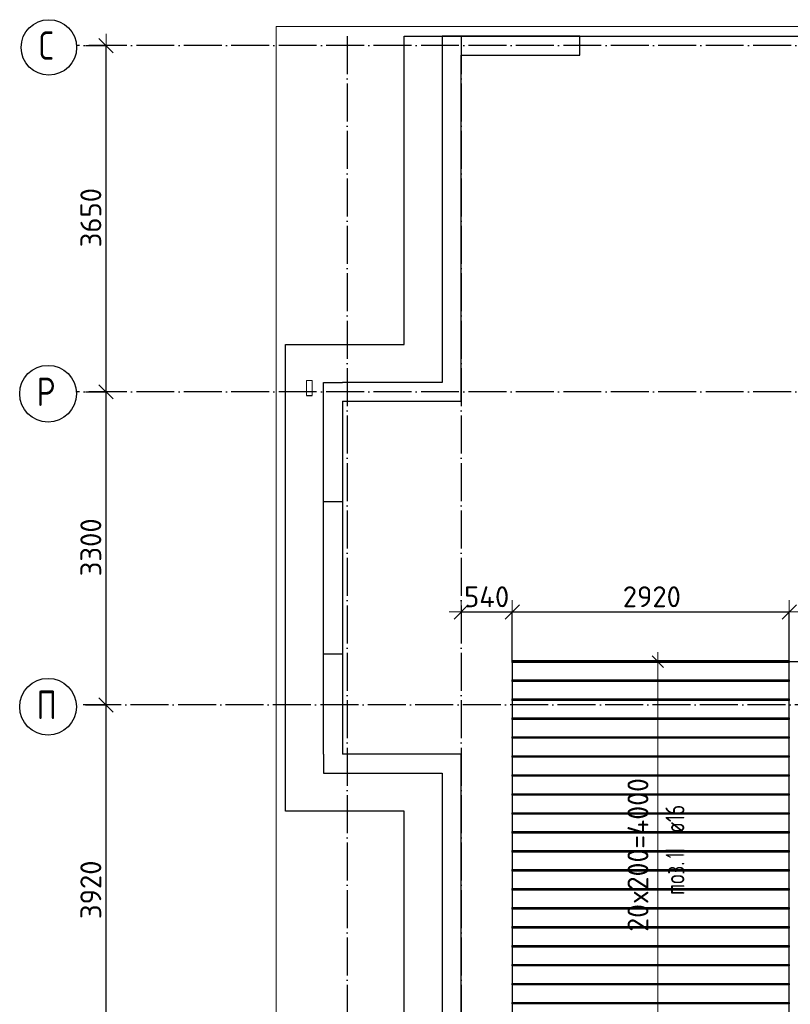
# Model space of a CAD drawing. Header units: millimetres. Extents: x -3483 to 105345, y -283423 to 72284.
# Tile 19 of 165: x 36547 to 44669, y -173616 to -163237. Entities that reach past the tile are written whole.
import ezdxf

# ---------------------------------------------------------------- set-up
doc = ezdxf.new("R2010")
doc.units = ezdxf.units.MM
doc.header["$PDMODE"] = 65
for name, pattern in [('______11', [500, 400, -50, 0, -50]), ('______2', [270, 200, -70]), ('______5', [1100, 800, -100, 100, -100])]:
    doc.linetypes.add(name, pattern=pattern)
for name, color, linetype, lineweight in [('Standard', 7, 'Continuous', 25), ('Размерная линия_ общее', 7, 'Continuous', 13), ('Стальная конструкция_ общее', 7, 'Continuous', 25), ('Стена_ общее', 7, 'Continuous', 35), ('Фундамент_ общее', 7, 'Continuous', 35)]:
    doc.layers.add(name, color=color, linetype=linetype, lineweight=lineweight)
doc.layers.add('Арм.стержн.Доп. Арм верхн.зоны Х', color=7, linetype='Continuous', lineweight=35, true_color=0x8c8cff)
doc.layers.add('Осевая линия_ общее', color=7, linetype='______5', lineweight=13, true_color=0xa0a0a0)
doc.styles.add('ISOCPEUR', font='ISOCPEUR')
doc.dimstyles.new('DIMSTYLE_4', dxfattribs={"dimtxt": 220, "dimasz": 250, "dimexe": 0, "dimexo": 0, "dimgap": 110, "dimtad": 2, "dimdec": 0, "dimrnd": 5, "dimzin": 12, "dimdsep": 46, "dimtxsty": 'ISOCPEUR', "dimblk1": 'ALL_ML_STRICH', "dimblk2": 'ALL_ML_STRICH', "dimsah": 1, "dimcen": 0, "dimclrd": 7, "dimclre": 256, "dimclrt": 7, "dimadec": 0, "dimazin": 0, "dimtfac": 1, "dimtdec": 0, "dimtix": 1, "dimtmove": 2, "dimatfit": 3, "dimfxl": 0, "dimtzin": 0, "dimlwd": 0, "dimlwe": -3, "dimarcsym": 0})
doc.dimstyles.new('DIMSTYLE_5', dxfattribs={"dimtxt": 220, "dimasz": 250, "dimexe": 0, "dimexo": 0, "dimgap": 110, "dimtad": 2, "dimdec": 0, "dimrnd": 5, "dimzin": 12, "dimdsep": 46, "dimtxsty": 'ISOCPEUR', "dimblk1": 'ALL_ML_STRICH', "dimblk2": 'ALL_ML_STRICH', "dimsah": 1, "dimcen": 0, "dimclrd": 7, "dimclre": 256, "dimclrt": 7, "dimadec": 0, "dimazin": 0, "dimtfac": 1, "dimtdec": 0, "dimtix": 1, "dimtmove": 2, "dimatfit": 3, "dimfxl": 0, "dimtvp": 1.2, "dimtzin": 0, "dimlwd": 0, "dimlwe": -3, "dimarcsym": 0})

# ---------------------------------------------------------------- blocks, each defined once
blk = doc.blocks.new('ALL_ML_STRICH')
at = {"color": 0, "linetype": 'ByBlock', "lineweight": -2}
for p, q in [((0, -0.5), (0, 0.5)), ((-1, 0), (0.5, 0)), ((-0.3, -0.3), (0.3, 0.3))]:
    blk.add_line(p, q, dxfattribs=at)
blk = doc.blocks.new('*D119')
at = {"layer": 'DEFPOINTS', "color": 7, "linetype": 'Continuous', "lineweight": 13, "transparency": 33554687}
for p in [(37142, -170460), (37142, -174380), (37457, -174380)]:
    blk.add_point(p, dxfattribs=at)
at = {"layer": 'Размерная линия_ общее', "color": 253, "linetype": 'Continuous', "lineweight": -2, "true_color": 0xa0a0a0, "transparency": 33554687}
for p, q in [((37242, -170460), (37457, -170460)), ((37242, -174380), (37457, -174380))]:
    blk.add_line(p, q, dxfattribs=at)
at = {"layer": 'Размерная линия_ общее', "color": 7, "linetype": 'Continuous', "lineweight": -2, "transparency": 33554687}
blk.add_line((37457, -174380), (37457, -170460), dxfattribs=at)
at = {"layer": 'Размерная линия_ общее', "color": 7, "linetype": 'Continuous', "lineweight": 13, "transparency": 33554687, "xscale": 250, "yscale": 250, "zscale": 250}
for p, rotation in [((37457, -170460), 90), ((37457, -174380), 270)]:
    blk.add_blockref('ALL_ML_STRICH', p, dxfattribs=dict(at, rotation=rotation))
at = {"layer": 'Размерная линия_ общее', "color": 7, "linetype": 'Continuous', "lineweight": 13, "transparency": 33554687, "insert": (37297, -172409), "char_height": 220, "width": 880, "attachment_point": 5, "rotation": 90, "style": 'ISOCPEUR'}
blk.add_mtext('\\A1;{3920}', dxfattribs=at)
blk = doc.blocks.new('*D120')
at = {"layer": 'DEFPOINTS', "color": 7, "linetype": 'Continuous', "lineweight": 13, "transparency": 33554687}
for p in [(37142, -167160), (37142, -170460), (37457, -170460)]:
    blk.add_point(p, dxfattribs=at)
at = {"layer": 'Размерная линия_ общее', "color": 253, "linetype": 'Continuous', "lineweight": -2, "true_color": 0xa0a0a0, "transparency": 33554687}
for p, q in [((37242, -167160), (37457, -167160)), ((37242, -170460), (37457, -170460))]:
    blk.add_line(p, q, dxfattribs=at)
at = {"layer": 'Размерная линия_ общее', "color": 7, "linetype": 'Continuous', "lineweight": -2, "transparency": 33554687}
blk.add_line((37457, -170460), (37457, -167160), dxfattribs=at)
at = {"layer": 'Размерная линия_ общее', "color": 7, "linetype": 'Continuous', "lineweight": 13, "transparency": 33554687, "xscale": 250, "yscale": 250, "zscale": 250}
for p, rotation in [((37457, -167160), 90), ((37457, -170460), 270)]:
    blk.add_blockref('ALL_ML_STRICH', p, dxfattribs=dict(at, rotation=rotation))
at = {"layer": 'Размерная линия_ общее', "color": 7, "linetype": 'Continuous', "lineweight": 13, "transparency": 33554687, "insert": (37297, -168799), "char_height": 220, "width": 880, "attachment_point": 5, "rotation": 90, "style": 'ISOCPEUR'}
blk.add_mtext('\\A1;{3300}', dxfattribs=at)
blk = doc.blocks.new('*D121')
at = {"layer": 'DEFPOINTS', "color": 7, "linetype": 'Continuous', "lineweight": 13, "transparency": 33554687}
for p in [(37142, -163510), (37142, -167160), (37457, -167160)]:
    blk.add_point(p, dxfattribs=at)
at = {"layer": 'Размерная линия_ общее', "color": 253, "linetype": 'Continuous', "lineweight": -2, "true_color": 0xa0a0a0, "transparency": 33554687}
for p, q in [((37242, -163510), (37457, -163510)), ((37242, -167160), (37457, -167160))]:
    blk.add_line(p, q, dxfattribs=at)
at = {"layer": 'Размерная линия_ общее', "color": 7, "linetype": 'Continuous', "lineweight": -2, "transparency": 33554687}
blk.add_line((37457, -167160), (37457, -163510), dxfattribs=at)
at = {"layer": 'Размерная линия_ общее', "color": 7, "linetype": 'Continuous', "lineweight": 13, "transparency": 33554687, "xscale": 250, "yscale": 250, "zscale": 250}
for p, rotation in [((37457, -163510), 90), ((37457, -167160), 270)]:
    blk.add_blockref('ALL_ML_STRICH', p, dxfattribs=dict(at, rotation=rotation))
at = {"layer": 'Размерная линия_ общее', "color": 7, "linetype": 'Continuous', "lineweight": 13, "transparency": 33554687, "insert": (37297, -165324), "char_height": 220, "width": 880, "attachment_point": 5, "rotation": 90, "style": 'ISOCPEUR'}
blk.add_mtext('\\A1;{3650}', dxfattribs=at)
blk = doc.blocks.new('СЛОЖНЫЙ_ОБЪЕКТ_4')
at = {"layer": 'Стена_ общее', "color": 9, "linetype": 'Continuous', "lineweight": -3, "true_color": 0xc7c7c7, "transparency": 33554687}
for p, q in [((41000, -163410), (41000, -167060)), ((41200, -163410), (41000, -163410)), ((42450, -163410), (41200, -163410)), ((42450, -163610), (42450, -163410)), ((41200, -167060), (41200, -163610)), ((41200, -163610), (42450, -163610)), ((39750, -170980), (39750, -167060)), ((39750, -167060), (39950, -167060)), ((41000, -167060), (39950, -167060)), ((41200, -167260), (41200, -167060)), ((39950, -167260), (41200, -167260)), ((39950, -167260), (39950, -170980)), ((39750, -170980), (39750, -171180)), ((41000, -170980), (39950, -170980)), ((41200, -170980), (41000, -170980)), ((41200, -174280), (41200, -170980)), ((39750, -171180), (41000, -171180)), ((41000, -171180), (41000, -177580))]:
    blk.add_line(p, q, dxfattribs=at)
at = {"layer": 'Стена_ общее', "color": 9, "linetype": '______2', "lineweight": -3, "true_color": 0xc7c7c7, "transparency": 33554687}
for p, q in [((39950, -168320), (39750, -168320)), ((39750, -169920), (39950, -169920))]:
    blk.add_line(p, q, dxfattribs=at)
blk = doc.blocks.new('*D492')
at = {"layer": 'DEFPOINTS', "color": 7, "linetype": 'Continuous', "lineweight": 13, "transparency": 33554687}
for p in [(41200, -169480), (41200, -169563), (41739, -170110)]:
    blk.add_point(p, dxfattribs=at)
at = {"layer": 'Размерная линия_ общее', "color": 253, "linetype": 'Continuous', "lineweight": -2, "true_color": 0xa0a0a0, "transparency": 33554687}
for p, q in [((41200, -169480), (41200, -169480)), ((41739, -170010), (41739, -169480))]:
    blk.add_line(p, q, dxfattribs=at)
at = {"layer": 'Размерная линия_ общее', "color": 7, "linetype": 'Continuous', "lineweight": -2, "transparency": 33554687}
blk.add_line((41200, -169480), (41739, -169480), dxfattribs=at)
at = {"layer": 'Размерная линия_ общее', "color": 7, "linetype": 'Continuous', "lineweight": 13, "transparency": 33554687, "xscale": 250, "yscale": 250, "zscale": 250, "rotation": 180}
blk.add_blockref('ALL_ML_STRICH', (41200, -169480), dxfattribs=at)
at = {"layer": 'Размерная линия_ общее', "color": 7, "linetype": 'Continuous', "lineweight": 13, "transparency": 33554687, "xscale": 250, "yscale": 250, "zscale": 250}
blk.add_blockref('ALL_ML_STRICH', (41739, -169480), dxfattribs=at)
at = {"layer": 'Размерная линия_ общее', "color": 7, "linetype": 'Continuous', "lineweight": 13, "transparency": 33554687, "insert": (41469, -169320), "char_height": 220, "width": 660, "attachment_point": 5, "style": 'ISOCPEUR'}
blk.add_mtext('\\A1;{540}', dxfattribs=at)
blk = doc.blocks.new('*D493')
at = {"layer": 'DEFPOINTS', "color": 7, "linetype": 'Continuous', "lineweight": 13, "transparency": 33554687}
for p in [(41739, -169480), (41739, -170110), (44659, -170099)]:
    blk.add_point(p, dxfattribs=at)
at = {"layer": 'Размерная линия_ общее', "color": 253, "linetype": 'Continuous', "lineweight": -2, "true_color": 0xa0a0a0, "transparency": 33554687}
for p, q in [((41739, -170010), (41739, -169480)), ((44659, -169999), (44659, -169480))]:
    blk.add_line(p, q, dxfattribs=at)
at = {"layer": 'Размерная линия_ общее', "color": 7, "linetype": 'Continuous', "lineweight": -2, "transparency": 33554687}
blk.add_line((41739, -169480), (44659, -169480), dxfattribs=at)
at = {"layer": 'Размерная линия_ общее', "color": 7, "linetype": 'Continuous', "lineweight": 13, "transparency": 33554687, "xscale": 250, "yscale": 250, "zscale": 250, "rotation": 180}
blk.add_blockref('ALL_ML_STRICH', (41739, -169480), dxfattribs=at)
at = {"layer": 'Размерная линия_ общее', "color": 7, "linetype": 'Continuous', "lineweight": 13, "transparency": 33554687, "xscale": 250, "yscale": 250, "zscale": 250}
blk.add_blockref('ALL_ML_STRICH', (44659, -169480), dxfattribs=at)
at = {"layer": 'Размерная линия_ общее', "color": 7, "linetype": 'Continuous', "lineweight": 13, "transparency": 33554687, "insert": (43210, -169320), "char_height": 220, "width": 880, "attachment_point": 5, "style": 'ISOCPEUR'}
blk.add_mtext('\\A1;{2920}', dxfattribs=at)
blk = doc.blocks.new('*D501')
at = {"layer": 'DEFPOINTS', "color": 7, "linetype": 'Continuous', "lineweight": 13, "transparency": 33554687}
for p in [(44512, -170004), (44505, -174004), (45270, -174004)]:
    blk.add_point(p, dxfattribs=at)
at = {"layer": 'Размерная линия_ общее', "color": 253, "linetype": 'Continuous', "lineweight": -2, "true_color": 0xa0a0a0, "transparency": 33554687}
for p, q in [((44612, -170004), (45270, -170004)), ((44605, -174004), (45270, -174004))]:
    blk.add_line(p, q, dxfattribs=at)
at = {"layer": 'Размерная линия_ общее', "color": 7, "linetype": 'Continuous', "lineweight": -2, "transparency": 33554687}
blk.add_line((45270, -174004), (45270, -170004), dxfattribs=at)
at = {"layer": 'Размерная линия_ общее', "color": 7, "linetype": 'Continuous', "lineweight": 13, "transparency": 33554687, "xscale": 250, "yscale": 250, "zscale": 250}
for p, rotation in [((45270, -170004), 90), ((45270, -174004), 270)]:
    blk.add_blockref('ALL_ML_STRICH', p, dxfattribs=dict(at, rotation=rotation))
at = {"layer": 'Размерная линия_ общее', "color": 7, "linetype": 'Continuous', "lineweight": 13, "transparency": 33554687, "insert": (45110, -172004), "char_height": 220, "width": 880, "attachment_point": 5, "rotation": 90, "style": 'ISOCPEUR'}
blk.add_mtext('\\A1;{4000}', dxfattribs=at)

msp = doc.modelspace()

# ---------------------------------------------------------------- linework, layer by layer
at = {"layer": 'Standard', "color": 7, "linetype": 'Continuous', "lineweight": 13, "transparency": 33554687}
msp.add_lwpolyline([(39250, -210750), (65250, -210750), (65250, -163310), (39250, -163310), (39250, -210750)], dxfattribs=at)
at = {"layer": 'Арм.стержн.Доп. Арм верхн.зоны Х', "color": 253, "linetype": 'Continuous', "lineweight": -3, "true_color": 0xa0a0a0, "transparency": 33554687}
for q in [(43173.6, -170004.1), (43373.6, -170004.1)]:
    msp.add_line((43273.6, -170004.1), q, dxfattribs=at)
at = {"layer": 'Арм.стержн.Доп. Арм верхн.зоны Х', "color": 7, "linetype": 'Continuous', "lineweight": 25, "transparency": 33554687}
msp.add_line((43333.6, -170064.1), (43213.6, -169944.1), dxfattribs=at)
at = {"layer": 'Арм.стержн.Доп. Арм верхн.зоны Х', "color": 7, "linetype": 'Continuous', "lineweight": 13, "transparency": 33554687}
for p, q in [((43273.6, -170004.1), (43273.6, -169904.1)), ((43273.6, -174004.1), (43273.6, -170004.1))]:
    msp.add_line(p, q, dxfattribs=at)
at = {"layer": 'Арм.стержн.Доп. Арм верхн.зоны Х', "color": 52, "linetype": 'Continuous', "lineweight": 25, "transparency": 33554687}
msp.add_lwpolyline([(41739, -174012.1), (44659, -174012.1), (44659, -169996.1), (41739, -169996.1), (41739, -174012.1)], dxfattribs=at)
at = {"layer": 'Арм.стержн.Доп. Арм верхн.зоны Х', "color": 7, "linetype": 'Continuous', "lineweight": 25, "transparency": 33554687}
for points in [[(44659, -170012.1), (41739, -170012.1), (41739, -169996.1), (44659, -169996.1), (44659, -170012.1)], [(44659, -170212.1), (41739, -170212.1), (41739, -170196.1), (44659, -170196.1), (44659, -170212.1)], [(44659, -170412.1), (41739, -170412.1), (41739, -170396.1), (44659, -170396.1), (44659, -170412.1)], [(44659, -170612.1), (41739, -170612.1), (41739, -170596.1), (44659, -170596.1), (44659, -170612.1)], [(44659, -170812.1), (41739, -170812.1), (41739, -170796.1), (44659, -170796.1), (44659, -170812.1)], [(44659, -171012.1), (41739, -171012.1), (41739, -170996.1), (44659, -170996.1), (44659, -171012.1)], [(44659, -171212.1), (41739, -171212.1), (41739, -171196.1), (44659, -171196.1), (44659, -171212.1)], [(44659, -171412.1), (41739, -171412.1), (41739, -171396.1), (44659, -171396.1), (44659, -171412.1)], [(44659, -171612.1), (41739, -171612.1), (41739, -171596.1), (44659, -171596.1), (44659, -171612.1)], [(44659, -171812.1), (41739, -171812.1), (41739, -171796.1), (44659, -171796.1), (44659, -171812.1)], [(44659, -172012.1), (41739, -172012.1), (41739, -171996.1), (44659, -171996.1), (44659, -172012.1)], [(44659, -172212.1), (41739, -172212.1), (41739, -172196.1), (44659, -172196.1), (44659, -172212.1)], [(44659, -172412.1), (41739, -172412.1), (41739, -172396.1), (44659, -172396.1), (44659, -172412.1)], [(44659, -172612.1), (41739, -172612.1), (41739, -172596.1), (44659, -172596.1), (44659, -172612.1)], [(44659, -172812.1), (41739, -172812.1), (41739, -172796.1), (44659, -172796.1), (44659, -172812.1)], [(44659, -173012.1), (41739, -173012.1), (41739, -172996.1), (44659, -172996.1), (44659, -173012.1)], [(44659, -173212.1), (41739, -173212.1), (41739, -173196.1), (44659, -173196.1), (44659, -173212.1)], [(44659, -173412.1), (41739, -173412.1), (41739, -173396.1), (44659, -173396.1), (44659, -173412.1)], [(44659, -173612.1), (41739, -173612.1), (41739, -173596.1), (44659, -173596.1), (44659, -173612.1)]]:
    msp.add_lwpolyline(points, dxfattribs=at)
at = {"layer": 'Осевая линия_ общее', "color": 253, "linetype": '______11', "lineweight": -3, "true_color": 0xa0a0a0, "transparency": 33554687}
for p, q in [((40000, -163410), (40000, -212827.9)), ((41200, -163410), (41200, -212827.9)), ((54680, -163510), (37142.2, -163510)), ((54680, -167160), (37142.2, -167160)), ((56620, -170460), (37142.2, -170460))]:
    msp.add_line(p, q, dxfattribs=at)
at = {"layer": 'Осевая линия_ общее', "color": 7, "linetype": 'Continuous', "lineweight": -3, "transparency": 33554687}
for centre, radius in [((36854.6, -163529.5), 292.4), ((36846, -167179.5), 298.8), ((36846, -170479.5), 298.8)]:
    msp.add_circle(centre, radius, dxfattribs=at)
at = {"layer": 'Стальная конструкция_ общее', "color": 253, "linetype": '______2', "lineweight": 18, "true_color": 0xababab, "transparency": 33554687}
for p, q in [((39570, -167196.9), (39570, -167040)), ((39570, -167040), (39630, -167040)), ((39570, -167196.9), (39570, -167040)), ((39570, -167040), (39630, -167040)), ((39630, -167040), (39630, -167196.9)), ((39630, -167040), (39630, -167196.9))]:
    msp.add_line(p, q, dxfattribs=at)
at = {"layer": 'Стальная конструкция_ общее', "color": 7, "linetype": 'Continuous', "lineweight": 25, "transparency": 33554687}
for p, q in [((39570, -167200), (39570, -167196.9)), ((39570, -167196.9), (39630, -167196.9)), ((39570, -167200), (39570, -167196.9)), ((39570, -167196.9), (39630, -167196.9)), ((39570, -167200), (39630, -167200)), ((39570, -167200), (39630, -167200)), ((39630, -167196.9), (39630, -167200)), ((39630, -167196.9), (39630, -167200))]:
    msp.add_line(p, q, dxfattribs=at)
at = {"layer": 'Фундамент_ общее', "color": 7, "lineweight": 25, "transparency": 33554687}
for p, q in [((40600, -166660), (40600, -163410)), ((40600, -163410), (54500, -163410)), ((39350, -171580), (39350, -166660)), ((39350, -166660), (40600, -166660)), ((40600, -171580), (39350, -171580)), ((40600, -177180), (40600, -171580))]:
    msp.add_line(p, q, dxfattribs=at)
at = {"layer": 'Фундамент_ общее', "color": 7, "linetype": 'Continuous', "lineweight": 25, "transparency": 33554687}
for p, q in [((40600, -166660), (40600, -163410)), ((40600, -163410), (54500, -163410)), ((39350, -171580), (39350, -166660)), ((39350, -166660), (40600, -166660)), ((40600, -171580), (39350, -171580)), ((40600, -177180), (40600, -171580))]:
    msp.add_line(p, q, dxfattribs=at)

# ---------------------------------------------------------------- block references
at = {"layer": 'Стена_ общее', "color": 9, "linetype": 'Continuous', "lineweight": -3, "true_color": 0xc7c7c7, "transparency": 33554687}
msp.add_blockref('СЛОЖНЫЙ_ОБЪЕКТ_4', (0, 0), dxfattribs=at)

# ---------------------------------------------------------------- texts
at = {"layer": 'Арм.стержн.Доп. Арм верхн.зоны Х', "color": 7, "linetype": 'Continuous', "lineweight": 13, "transparency": 33554687, "insert": (43173.6, -172851.1), "char_height": 220, "width": 1821.862, "attachment_point": 7, "rotation": 90, "style": 'ISOCPEUR'}
msp.add_mtext('\\W0.97;20x200=4000', dxfattribs=at)
at = {"layer": 'Арм.стержн.Доп. Арм верхн.зоны Х', "color": 7, "linetype": 'Continuous', "lineweight": 25, "transparency": 33554687, "char_height": 200, "attachment_point": 7, "rotation": 90, "style": 'ISOCPEUR'}
for s, insert, width in [('\\W0.74; ø16 ', (43553.6, -171907.1), 624.254), ('\\W0.52;11', (43553.6, -172073.8), 218.75), ('\\W0.77;поз.', (43553.6, -172465.5), 468.039)]:
    msp.add_mtext(s, dxfattribs=dict(at, insert=insert, width=width))
at = {"layer": 'Осевая линия_ общее', "color": 7, "linetype": 'Continuous', "lineweight": -3, "transparency": 33554687, "char_height": 300, "attachment_point": 7, "style": 'ISOCPEUR'}
for s, insert, width in [('\\W0.78;С', (36749.6, -163660), 326.407), ('\\W0.80;Р', (36726, -167310), 359.833), ('\\W0.80;П', (36726, -170610), 359.833)]:
    msp.add_mtext(s, dxfattribs=dict(at, insert=insert, width=width))

# ---------------------------------------------------------------- dimensions: what is measured, and where the dimension line sits
at = {"layer": 'Размерная линия_ общее', "color": 7, "linetype": 'Continuous', "lineweight": 13, "transparency": 33554687}
for base, p1, p2, picture, middle in [((37457.3, -163510), (37242.2, -167160), (37242.2, -163510), '*D121', (37297.3, -165324)), ((37457.3, -167160), (37242.2, -170460), (37242.2, -167160), '*D120', (37297.3, -168799)), ((45269.6, -170004.1), (44604.8, -174004.1), (44611.5, -170004.1), '*D501', (45109.6, -172004.1)), ((37457.3, -170460), (37242.2, -174380), (37242.2, -170460), '*D119', (37297.3, -172409))]:
    dim = msp.add_linear_dim(base=base, p1=p1, p2=p2, angle=90, dimstyle='DIMSTYLE_4', override={"dimpost": '<>', "dimclrd": 7, "dimclre": 253, "dimclrt": 7, "dimlwd": 0, "dimlwe": 65533}, dxfattribs=at)
    dim.commit()
    dim.dimension.update_dxf_attribs({"geometry": picture, "text_midpoint": middle, "dimtype": 160})
for base, p1, p2, dimstyle, picture, middle in [((41739, -169480.5), (41200, -169480.5), (41739, -170010), 'DIMSTYLE_5', '*D492', (41469.5, -169320.5)), ((44659, -169480.5), (41739, -170010), (44659, -169999.2), 'DIMSTYLE_4', '*D493', (43210, -169320.5))]:
    dim = msp.add_linear_dim(base=base, p1=p1, p2=p2, dimstyle=dimstyle, override={"dimpost": '<>', "dimclrd": 7, "dimclre": 253, "dimclrt": 7, "dimlwd": 0, "dimlwe": 65533}, dxfattribs=at)
    dim.commit()
    dim.dimension.update_dxf_attribs({"geometry": picture, "text_midpoint": middle, "dimtype": 160})

doc.saveas('drawing.dxf')
